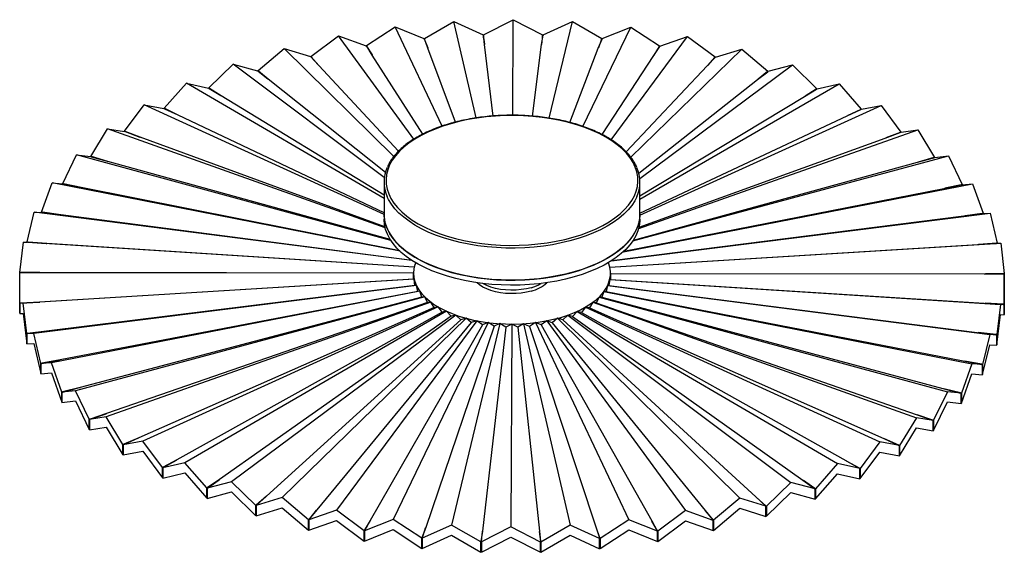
# Paper-space layout '_Trimétrica' of a CAD drawing. Header units: millimetres. Extents: x -250 to 250, y -136 to 134.
import ezdxf

# ---------------------------------------------------------------- set-up
doc = ezdxf.new("R2010")
doc.units = ezdxf.units.MM

psp = doc.layouts.new('_Trimétrica')

# ---------------------------------------------------------------- linework, layer by layer
at = {"color": 7, "linetype": 'Continuous', "lineweight": 25}
for p, q in [((-73.86, 120.74), (-59.29, 130.23)), ((-35.44, 79.91), (-59.29, 130.23)), ((-59.29, 130.23), (-44.72, 124.4)), ((-44.48, 124.42), (-29.58, 133)), ((-18.25, 84.02), (-29.58, 133)), ((-29.58, 133), (-14.69, 126.25)), ((-14.44, 126.26), (0.56, 133.9)), ((0.35, 85.38), (0.56, 133.9)), ((0.56, 133.9), (15.56, 126.22)), ((15.8, 126.22), (30.69, 132.93)), ((18.92, 83.93), (30.69, 132.93)), ((30.69, 132.93), (45.57, 124.32)), ((36.03, 79.71), (60.37, 130.09)), ((45.81, 124.3), (60.37, 130.09)), ((60.37, 130.09), (74.93, 120.56)), ((-102.17, 115.25), (-88.13, 125.64)), ((-49.83, 73.27), (-88.13, 125.64)), ((-88.13, 125.64), (-74.09, 120.7)), ((-14.63, 126.02), (-14.69, 126.25)), ((-14.63, 126.02), (-13.99, 121.4)), ((-14.44, 126.03), (-14.44, 126.26)), ((-13.97, 121.27), (-14.44, 126.03)), ((-14.44, 126.03), (-14.44, 126.03)), ((-14.44, 124.63), (-14.44, 126.03)), ((-14.44, 126.03), (-14.44, 124.67)), ((15.04, 121.23), (15.75, 125.99)), ((15.56, 125.99), (15.06, 121.38)), ((15.56, 125.99), (15.56, 126.22)), ((15.56, 126.22), (15.56, 124.69)), ((15.56, 124.68), (15.56, 125.99)), ((15.75, 125.99), (15.8, 126.22)), ((15.75, 125.99), (15.75, 125.99)), ((15.75, 125.99), (15.75, 125.95)), ((50.29, 72.98), (89.17, 125.43)), ((75.16, 120.53), (89.17, 125.43)), ((89.17, 125.43), (103.19, 115.02)), ((-73.93, 120.48), (-74.09, 120.7)), ((-73.93, 120.48), (-71.05, 116.09)), ((-73.75, 120.51), (-73.86, 120.74)), ((-73.86, 120.37), (-73.86, 120.74)), ((-70.97, 115.96), (-73.75, 120.51)), ((-73.75, 120.51), (-73.75, 120.51)), ((-73.75, 120.2), (-73.75, 120.51)), ((-73.75, 120.51), (-73.75, 120.21)), ((-44.61, 124.17), (-44.72, 124.4)), ((-44.61, 124.17), (-42.83, 119.63)), ((-44.42, 124.19), (-44.48, 124.42)), ((-44.48, 123.83), (-44.48, 124.42)), ((-42.78, 119.5), (-44.42, 124.2)), ((-44.42, 124.2), (-44.42, 124.19)), ((-44.42, 123.68), (-44.42, 124.2)), ((-44.42, 124.19), (-44.42, 123.7)), ((-13.99, 121.4), (-13.97, 121.27)), ((-9.61, 85), (-13.97, 121.27)), ((10.34, 84.96), (15.04, 121.23)), ((43.83, 119.4), (45.71, 124.07)), ((45.52, 124.09), (43.9, 119.56)), ((45.52, 124.09), (45.57, 124.32)), ((45.52, 123.59), (45.52, 124.09)), ((45.57, 124.32), (45.57, 123.73)), ((45.7, 124.07), (45.81, 124.3)), ((45.71, 124.07), (45.7, 124.07)), ((45.7, 124.07), (45.7, 124.06)), ((71.99, 115.79), (75, 120.31)), ((74.82, 120.34), (72.11, 115.97)), ((74.82, 120.34), (74.93, 120.56)), ((74.82, 120.03), (74.82, 120.34)), ((74.93, 120.56), (74.93, 120.2)), ((75, 120.31), (75.16, 120.53)), ((75, 120.31), (75, 120.31)), ((75, 120.31), (75, 120.3)), ((-128.98, 108.05), (-115.69, 119.29)), ((-60.08, 64.42), (-115.69, 119.29)), ((-115.69, 119.29), (-102.39, 115.2)), ((-102.18, 114.99), (-102.39, 115.2)), ((-102.01, 115.03), (-102.17, 115.25)), ((-102.17, 114.98), (-102.17, 115.25)), ((-102, 115.04), (-102.01, 115.03)), ((-102.01, 115.03), (-102.01, 114.81)), ((-98.12, 110.69), (-102, 115.04)), ((-102, 114.81), (-102, 115.04)), ((-71.05, 116.09), (-70.97, 115.96)), ((-45.27, 75.83), (-70.97, 115.96)), ((-42.83, 119.63), (-42.78, 119.5)), ((-28.72, 81.9), (-42.78, 119.5)), ((29.38, 81.73), (43.83, 119.4)), ((45.82, 75.57), (71.99, 115.79)), ((60.37, 64.06), (116.67, 119.02)), ((103.02, 114.8), (103.19, 115.02)), ((103.19, 115.02), (103.19, 114.74)), ((103.41, 114.96), (116.67, 119.02)), ((116.67, 119.02), (129.94, 107.75)), ((-153.92, 99.24), (-141.56, 111.27)), ((-64.84, 53.76), (-141.56, 111.27)), ((-141.56, 111.27), (-129.19, 107.99)), ((-102.18, 114.99), (-98.23, 110.81)), ((-98.23, 110.81), (-98.12, 110.69)), ((-57.65, 67.16), (-98.12, 110.69)), ((58, 66.78), (99.09, 110.46)), ((64.89, 53.33), (142.47, 110.95)), ((99.09, 110.46), (103.2, 114.76)), ((103.02, 114.8), (99.27, 110.64)), ((103.02, 114.57), (103.02, 114.8)), ((103.2, 114.76), (103.41, 114.96)), ((103.2, 114.76), (103.2, 114.76)), ((103.2, 114.76), (103.2, 114.75)), ((130.15, 107.69), (142.47, 110.95)), ((142.47, 110.95), (154.8, 98.88)), ((-128.94, 107.79), (-129.19, 107.99)), ((-128.78, 107.84), (-128.98, 108.05)), ((-128.98, 107.83), (-128.98, 108.05)), ((-128.94, 107.79), (-123.98, 103.89)), ((-128.77, 107.85), (-128.78, 107.84)), ((-128.78, 107.84), (-128.78, 107.67)), ((-123.84, 103.77), (-128.77, 107.85)), ((-128.77, 107.66), (-128.77, 107.85)), ((124.75, 103.49), (129.9, 107.5)), ((129.73, 107.55), (124.99, 103.67)), ((129.73, 107.55), (129.94, 107.75)), ((129.73, 107.37), (129.73, 107.55)), ((129.89, 107.5), (130.15, 107.69)), ((129.9, 107.5), (129.89, 107.5)), ((129.89, 107.5), (129.89, 107.49)), ((129.94, 107.75), (129.94, 107.53)), ((-176.61, 88.94), (-165.36, 101.71)), ((-65, 43.1), (-165.36, 101.71)), ((-165.36, 101.71), (-154.11, 99.16)), ((-123.98, 103.89), (-123.84, 103.77)), ((-64.29, 56.35), (-123.84, 103.77)), ((64.41, 55.92), (124.75, 103.49)), ((65, 42.76), (166.2, 101.33)), ((154.99, 98.8), (166.2, 101.33)), ((166.2, 101.33), (177.4, 88.53)), ((-153.82, 98.99), (-154.11, 99.16)), ((-153.67, 99.05), (-153.92, 99.24)), ((-153.92, 99.05), (-153.92, 99.24)), ((-153.82, 98.99), (-147.93, 95.42)), ((-153.66, 99.05), (-153.67, 99.05)), ((-153.67, 99.05), (-153.67, 98.89)), ((-147.75, 95.31), (-153.66, 99.05)), ((-153.66, 98.89), (-153.66, 99.05)), ((-147.93, 95.42), (-147.75, 95.31)), ((-65, 44.81), (-147.75, 95.31)), ((148.59, 94.97), (154.7, 98.63)), ((154.54, 98.69), (148.89, 95.15)), ((154.54, 98.69), (154.8, 98.88)), ((154.54, 98.54), (154.54, 98.69)), ((154.69, 98.63), (154.99, 98.8)), ((154.7, 98.63), (154.69, 98.63)), ((154.69, 98.63), (154.69, 98.63)), ((154.8, 98.88), (154.8, 98.69)), ((-196.73, 77.31), (-186.76, 90.74)), ((-65, 34.93), (-186.76, 90.74)), ((-186.76, 90.74), (-176.79, 88.85)), ((65, 44.44), (148.59, 94.97)), ((65, 34.67), (187.5, 90.31)), ((177.57, 88.44), (187.5, 90.31)), ((187.5, 90.31), (197.42, 76.86)), ((-176.45, 88.7), (-176.79, 88.85)), ((-176.32, 88.77), (-176.61, 88.94)), ((-176.61, 88.77), (-176.61, 88.94)), ((-176.45, 88.7), (-169.71, 85.52)), ((-176.31, 88.77), (-176.32, 88.77)), ((-176.32, 88.77), (-176.32, 88.63)), ((-169.51, 85.43), (-176.31, 88.77)), ((-176.31, 88.63), (-176.31, 88.77)), ((-169.71, 85.52), (-169.51, 85.43)), ((-65, 35.93), (-169.51, 85.43)), ((65, 35.64), (170.27, 85.04)), ((170.27, 85.04), (177.24, 88.29)), ((177.1, 88.36), (170.62, 85.2)), ((177.1, 88.36), (177.4, 88.53)), ((177.1, 88.23), (177.1, 88.36)), ((177.24, 88.29), (177.57, 88.44)), ((177.24, 88.29), (177.24, 88.29)), ((177.24, 88.29), (177.24, 88.29)), ((177.4, 88.53), (177.4, 88.37)), ((-213.98, 64.51), (-205.43, 78.52)), ((-64.43, 28.16), (-205.43, 78.52)), ((-205.43, 78.52), (-196.88, 77.21)), ((-196.51, 77.08), (-196.88, 77.21)), ((-196.39, 77.15), (-196.73, 77.31)), ((-196.73, 77.16), (-196.73, 77.31)), ((-196.51, 77.08), (-189.02, 74.35)), ((-188.8, 74.27), (-196.39, 77.16)), ((-196.39, 77.16), (-196.39, 77.15)), ((-196.39, 77.03), (-196.39, 77.16)), ((-196.39, 77.15), (-196.39, 77.03)), ((64.37, 27.92), (206.06, 78.05)), ((189.46, 73.83), (197.2, 76.63)), ((197.08, 76.7), (189.87, 73.98)), ((197.08, 76.7), (197.42, 76.86)), ((197.08, 76.58), (197.08, 76.7)), ((197.2, 76.63), (197.57, 76.76)), ((197.2, 76.63), (197.2, 76.63)), ((197.2, 76.63), (197.2, 76.62)), ((197.42, 76.86), (197.42, 76.7)), ((197.57, 76.76), (206.06, 78.05)), ((206.06, 78.05), (214.56, 64.02)), ((-189.02, 74.35), (-188.8, 74.27)), ((-64.58, 28.79), (-188.8, 74.27)), ((64.53, 28.54), (189.46, 73.83)), ((-228.1, 50.74), (-221.1, 65.23)), ((-61.6, 21.88), (-221.1, 65.23)), ((-221.1, 65.23), (-214.1, 64.41)), ((-213.71, 64.3), (-214.1, 64.41)), ((-213.61, 64.38), (-213.98, 64.51)), ((-213.98, 64.37), (-213.98, 64.51)), ((-213.71, 64.3), (-205.58, 62.05)), ((-213.6, 64.39), (-213.61, 64.38)), ((-213.61, 64.38), (-213.61, 64.27)), ((-205.33, 61.99), (-213.6, 64.39)), ((-213.6, 64.27), (-213.6, 64.39)), ((-205.58, 62.05), (-205.33, 61.99)), ((-61.84, 22.26), (-205.33, 61.99)), ((61.45, 21.66), (221.62, 64.73)), ((61.7, 22.04), (205.89, 61.51)), ((205.89, 61.51), (214.28, 63.81)), ((214.18, 63.89), (206.35, 61.64)), ((214.18, 63.89), (214.56, 64.02)), ((214.18, 63.78), (214.18, 63.89)), ((214.28, 63.81), (214.68, 63.91)), ((214.28, 63.81), (214.28, 63.81)), ((214.28, 63.81), (214.28, 63.81)), ((214.56, 64.02), (214.56, 63.88)), ((214.68, 63.91), (221.62, 64.73)), ((221.62, 64.73), (228.56, 50.22)), ((-238.91, 36.19), (-233.56, 51.07)), ((-56.82, 16.32), (-233.56, 51.07)), ((-233.56, 51.07), (-228.21, 50.63)), ((-227.78, 50.54), (-228.21, 50.63)), ((-227.71, 50.63), (-228.1, 50.74)), ((-228.1, 50.61), (-228.1, 50.74)), ((-227.78, 50.54), (-219.13, 48.82)), ((-227.7, 50.64), (-227.71, 50.63)), ((-227.71, 50.63), (-227.71, 50.53)), ((-218.87, 48.77), (-227.7, 50.64)), ((-227.7, 50.53), (-227.7, 50.64)), ((-65, 51.43), (-65, 32.57)), ((56.62, 16.13), (233.95, 50.53)), ((65, 32.57), (65, 51.43)), ((219.31, 48.27), (228.24, 50.02)), ((228.16, 50.11), (219.82, 48.37)), ((228.16, 50.11), (228.56, 50.22)), ((228.16, 50), (228.16, 50.11)), ((228.24, 50.02), (228.66, 50.1)), ((228.24, 50.02), (228.24, 50.02)), ((228.24, 50.02), (228.24, 50.02)), ((228.56, 50.22), (228.56, 50.08)), ((228.66, 50.1), (233.95, 50.53)), ((233.95, 50.53), (239.24, 35.64)), ((-219.13, 48.82), (-218.87, 48.77)), ((-57.03, 16.51), (-218.87, 48.77)), ((56.82, 16.32), (219.31, 48.27)), ((-246.22, 21.08), (-242.6, 36.24)), ((-50.74, 11.65), (-242.6, 36.24)), ((-242.6, 36.24), (-238.98, 36.07)), ((-238.54, 36.01), (-238.98, 36.07)), ((-238.49, 36.11), (-238.91, 36.19)), ((-238.91, 36.06), (-238.91, 36.19)), ((-238.54, 36.01), (-229.5, 34.85)), ((-238.48, 36.11), (-238.49, 36.11)), ((-238.49, 36.11), (-238.49, 36.01)), ((-229.22, 34.81), (-238.48, 36.11)), ((-238.48, 36.01), (-238.48, 36.11)), ((50.49, 11.49), (242.87, 35.68)), ((229.54, 34.28), (238.87, 35.47)), ((238.82, 35.56), (230.08, 34.35)), ((238.82, 35.56), (239.24, 35.64)), ((238.82, 35.46), (238.82, 35.56)), ((238.87, 35.47), (239.31, 35.52)), ((238.87, 35.47), (238.87, 35.47)), ((238.87, 35.47), (238.87, 35.47)), ((239.24, 35.64), (239.24, 35.51)), ((239.31, 35.52), (242.87, 35.68)), ((242.87, 35.68), (246.43, 20.51)), ((-229.5, 34.85), (-229.22, 34.81)), ((-50.86, 11.73), (-229.22, 34.81)), ((50.62, 11.57), (229.54, 34.28)), ((-249.95, 5.62), (-248.11, 20.95)), ((-49.62, 8.3), (-248.11, 20.95)), ((-248.11, 20.95), (-246.27, 20.95)), ((-245.82, 20.93), (-246.27, 20.95)), ((-245.79, 21.02), (-246.22, 21.08)), ((-246.22, 20.95), (-246.22, 21.08)), ((-245.82, 20.93), (-236.51, 20.33)), ((-236.23, 20.31), (-245.79, 21.03)), ((-245.79, 21.03), (-245.79, 21.02)), ((-245.79, 20.92), (-245.79, 21.03)), ((-245.79, 21.02), (-245.79, 20.92)), ((-236.51, 20.33), (-236.23, 20.31)), ((-49.62, 8.33), (-236.23, 20.31)), ((49.65, 8.19), (248.24, 20.38)), ((236.42, 19.77), (246.02, 20.36)), ((245.99, 20.46), (236.98, 19.8)), ((245.99, 20.46), (246.43, 20.51)), ((245.99, 20.36), (245.99, 20.46)), ((246.02, 20.36), (246.47, 20.39)), ((246.02, 20.36), (246.02, 20.36)), ((246.02, 20.36), (246.02, 20.36)), ((246.43, 20.51), (246.43, 20.39)), ((246.47, 20.39), (248.24, 20.38)), ((248.24, 20.38), (250.02, 5.05)), ((49.64, 8.21), (236.42, 19.77)), ((-250.03, -9.96), (-250, 5.43)), ((-250, 5.43), (-249.97, 5.49)), ((-50, 5.2), (-250, 5.43)), ((-249.52, 5.49), (-249.97, 5.49)), ((-249.5, 5.59), (-249.95, 5.62)), ((-249.95, 5.49), (-249.95, 5.62)), ((-249.52, 5.49), (-240.08, 5.48)), ((-239.79, 5.48), (-249.5, 5.6)), ((-249.5, 5.6), (-249.5, 5.59)), ((-249.5, 5.49), (-249.5, 5.6)), ((-249.5, 5.59), (-249.5, 5.49)), ((-240.08, 5.48), (-239.79, 5.48)), ((-50, 5.21), (-239.79, 5.48)), ((-50.01, 2.1), (-50, 5.14)), ((-50, 5.14), (-50, 2.1)), ((50, 5.09), (49.99, 1.98)), ((50, 5.16), (50.01, 5.1)), ((50, 5.09), (50, 5.14)), ((50.01, 5.1), (50, 5.09)), ((50, 5.09), (250, 4.86)), ((50.01, 5.1), (239.85, 4.93)), ((249.57, 5.02), (240.43, 4.93)), ((249.57, 5.02), (250.02, 5.05)), ((249.57, 4.92), (249.57, 5.02)), ((250.02, 5.05), (250.02, 4.92)), ((-49.65, 2.1), (-248.24, -10.09)), ((-50.01, 2.1), (-239.85, -9.46)), ((-49.65, 2.1), (-50.01, 2.1)), ((-49.29, -1), (-49.65, 2.1)), ((49.62, 1.98), (49.25, -1.11)), ((49.62, 1.98), (248.11, -10.66)), ((49.99, 1.98), (49.62, 1.98)), ((49.99, 1.98), (239.79, -10.01)), ((239.85, 4.93), (249.58, 4.92)), ((249.58, 4.92), (249.58, 4.92)), ((249.58, 4.92), (250.03, 4.92)), ((250, 4.86), (249.97, -10.53)), ((250.03, 4.92), (250, 4.86)), ((250.03, -0.28), (250.03, 4.92)), ((-48.57, -0.96), (-242.87, -25.39)), ((-49.29, -1), (-236.42, -24.3)), ((-46.79, -3.94), (-233.95, -40.25)), ((-47.86, -4.02), (-229.54, -38.82)), ((-48.57, -0.96), (-49.29, -1)), ((-47.86, -4.02), (-48.57, -0.96)), ((-46.79, -3.94), (-47.86, -4.02)), ((-45.72, -6.94), (-46.79, -3.94)), ((46.71, -4.04), (45.63, -7.04)), ((46.71, -4.04), (233.56, -40.78)), ((47.79, -4.13), (46.71, -4.04)), ((48.52, -1.08), (47.79, -4.13)), ((47.79, -4.13), (229.22, -39.34)), ((48.52, -1.08), (242.6, -25.95)), ((49.25, -1.11), (48.52, -1.08)), ((49.25, -1.11), (236.23, -24.84)), ((249.97, -15.73), (250, -0.29)), ((250, -0.29), (250.03, -0.28)), ((-249.58, -9.96), (-250.03, -9.96)), ((-250.03, -15.15), (-250.03, -9.96)), ((-239.85, -9.46), (-249.58, -9.95)), ((-249.58, -9.95), (-249.58, -9.96)), ((-249.58, -10.06), (-249.58, -9.95)), ((-249.58, -9.96), (-249.58, -10.06)), ((-249.57, -10.06), (-240.14, -9.48)), ((-240.14, -9.48), (-239.85, -9.46)), ((-44.32, -6.77), (-221.62, -54.44)), ((-45.72, -6.94), (-219.31, -52.8)), ((-41.21, -9.44), (-206.06, -67.76)), ((-42.92, -9.7), (-205.89, -66.05)), ((-44.32, -6.77), (-45.72, -6.94)), ((-42.92, -9.7), (-44.32, -6.77)), ((-41.21, -9.44), (-42.92, -9.7)), ((-39.5, -12.27), (-41.21, -9.44)), ((41.09, -9.53), (39.36, -12.36)), ((41.09, -9.53), (205.43, -68.24)), ((42.81, -9.8), (41.09, -9.53)), ((44.22, -6.88), (42.81, -9.8)), ((42.81, -9.8), (205.33, -66.52)), ((44.22, -6.88), (221.1, -54.95)), ((45.63, -7.04), (44.22, -6.88)), ((45.63, -7.04), (218.87, -53.3)), ((-249.57, -10.06), (-250.02, -10.08)), ((-248.24, -10.09), (-250.02, -10.08)), ((-250.02, -10.08), (-250.02, -15.28)), ((-246.47, -25.43), (-248.24, -10.09)), ((-39.5, -12.27), (-189.46, -78.36)), ((-37.5, -11.89), (-187.5, -80.03)), ((-35.5, -14.6), (-170.27, -89.57)), ((-33.24, -14.09), (-166.2, -91.04)), ((-37.5, -11.89), (-39.5, -12.27)), ((-35.5, -14.6), (-37.5, -11.89)), ((-33.24, -14.09), (-35.5, -14.6)), ((-30.98, -16.67), (-33.24, -14.09)), ((33.07, -14.17), (30.8, -16.75)), ((33.07, -14.17), (165.36, -91.42)), ((35.34, -14.69), (33.07, -14.17)), ((37.35, -11.98), (35.34, -14.69)), ((35.34, -14.69), (169.51, -89.96)), ((37.35, -11.98), (186.76, -80.45)), ((39.36, -12.36), (37.35, -11.98)), ((39.36, -12.36), (188.8, -78.8)), ((239.79, -10.01), (249.5, -10.63)), ((249.52, -10.53), (240.36, -10.05)), ((248.11, -10.66), (246.27, -25.99)), ((249.95, -10.66), (248.11, -10.66)), ((249.5, -10.63), (249.5, -10.63)), ((249.5, -10.63), (249.95, -10.66)), ((249.52, -10.53), (249.97, -10.53)), ((249.52, -10.63), (249.52, -10.53)), ((249.95, -15.85), (249.95, -10.66)), ((249.97, -10.53), (249.97, -15.73)), ((-250.02, -15.15), (-250.03, -15.15)), ((-250.02, -15.28), (-248.24, -15.24)), ((-248.24, -15.24), (-246.47, -30.62)), ((-30.98, -16.67), (-148.59, -99.51)), ((-28.49, -16.02), (-142.47, -100.66)), ((-124.75, -108.02), (-26.01, -18.45)), ((-23.33, -17.63), (-116.67, -108.73)), ((-20.66, -19.9), (-99.09, -114.99)), ((-17.83, -18.92), (-89.17, -115.15)), ((-12.07, -19.85), (-60.37, -119.81)), ((-28.49, -16.02), (-30.98, -16.67)), ((-26.01, -18.45), (-28.49, -16.02)), ((-23.33, -17.63), (-26.01, -18.45)), ((-20.66, -19.9), (-23.33, -17.63)), ((-17.83, -18.92), (-20.66, -19.9)), ((-15.01, -21.02), (-17.83, -18.92)), ((-12.07, -19.85), (-15.01, -21.02)), ((-9.14, -21.77), (-12.07, -19.85)), ((11.86, -19.87), (8.92, -21.79)), ((11.86, -19.87), (59.29, -119.94)), ((14.8, -21.05), (11.86, -19.87)), ((17.63, -18.96), (14.8, -21.05)), ((17.63, -18.96), (88.13, -115.35)), ((20.46, -19.95), (17.63, -18.96)), ((23.14, -17.69), (20.46, -19.95)), ((20.46, -19.95), (98.12, -115.22)), ((23.14, -17.69), (115.69, -109)), ((25.82, -18.51), (23.14, -17.69)), ((28.31, -16.08), (25.82, -18.51)), ((25.82, -18.51), (123.84, -108.31)), ((28.31, -16.08), (141.56, -100.99)), ((30.8, -16.75), (28.31, -16.08)), ((30.8, -16.75), (147.75, -99.85)), ((246.27, -31.19), (248.11, -15.81)), ((248.11, -15.81), (249.95, -15.85)), ((249.95, -15.73), (249.97, -15.73)), ((-236.42, -24.3), (-246.02, -25.39)), ((-245.99, -25.49), (-236.7, -24.34)), ((-236.7, -24.34), (-236.42, -24.3)), ((-15.01, -21.02), (-71.99, -120.32)), ((-9.14, -21.77), (-43.83, -123.93)), ((-6.14, -20.41), (-30.69, -122.64)), ((-3.14, -22.15), (-15.04, -125.77)), ((-6.14, -20.41), (-9.14, -21.77)), ((-3.14, -22.15), (-6.14, -20.41)), ((-0.11, -20.61), (-3.14, -22.15)), ((-0.11, -20.61), (-0.56, -123.62)), ((2.91, -22.16), (-0.11, -20.61)), ((5.92, -20.43), (2.91, -22.16)), ((2.91, -22.16), (13.97, -125.8)), ((5.92, -20.43), (29.58, -122.71)), ((8.92, -21.79), (5.92, -20.43)), ((8.92, -21.79), (42.78, -124.03)), ((14.8, -21.05), (70.97, -120.49)), ((236.23, -24.84), (245.79, -26.06)), ((245.82, -25.96), (236.78, -24.91)), ((-246.02, -25.4), (-246.47, -25.43)), ((-246.47, -30.62), (-246.47, -25.43)), ((-242.87, -25.39), (-246.43, -25.55)), ((-245.99, -25.49), (-246.43, -25.55)), ((-246.43, -25.55), (-246.43, -30.74)), ((-246.02, -25.39), (-246.02, -25.4)), ((-246.02, -25.4), (-246.02, -25.5)), ((-239.31, -40.56), (-242.87, -25.39)), ((242.6, -25.95), (238.98, -41.11)), ((246.22, -26.11), (242.6, -25.95)), ((245.79, -26.06), (245.79, -26.06)), ((245.79, -26.06), (246.22, -26.11)), ((245.82, -25.96), (246.27, -25.99)), ((245.82, -26.06), (245.82, -25.96)), ((246.22, -31.31), (246.22, -26.11)), ((246.27, -25.99), (246.27, -31.19)), ((-246.43, -30.62), (-246.47, -30.62)), ((-246.43, -30.74), (-242.87, -30.54)), ((-242.87, -30.54), (-239.31, -45.76)), ((238.98, -46.3), (242.6, -31.09)), ((242.6, -31.09), (246.22, -31.31)), ((246.22, -31.18), (246.27, -31.19)), ((-229.54, -38.82), (-238.87, -40.5)), ((-238.82, -40.6), (-229.82, -38.87)), ((-229.82, -38.87), (-229.54, -38.82)), ((229.22, -39.34), (238.48, -41.15)), ((238.54, -41.05), (229.75, -39.45)), ((-238.87, -40.5), (-239.31, -40.56)), ((-239.31, -45.76), (-239.31, -40.56)), ((-233.95, -40.25), (-239.24, -40.68)), ((-238.82, -40.6), (-239.24, -40.68)), ((-239.24, -40.68), (-239.24, -45.88)), ((-238.87, -40.5), (-238.87, -40.5)), ((-238.87, -40.5), (-238.87, -40.61)), ((-228.66, -55.14), (-233.95, -40.25)), ((233.56, -40.78), (228.21, -55.66)), ((238.91, -41.23), (233.56, -40.78)), ((238.48, -41.15), (238.49, -41.15)), ((238.49, -41.15), (238.91, -41.23)), ((238.54, -41.05), (238.98, -41.11)), ((238.54, -41.16), (238.54, -41.05)), ((238.91, -46.42), (238.91, -41.23)), ((238.98, -41.11), (238.98, -46.3)), ((-239.24, -45.75), (-239.31, -45.76)), ((-239.24, -45.88), (-233.95, -45.39)), ((-233.95, -45.39), (-228.66, -60.33)), ((228.21, -60.86), (233.56, -45.93)), ((233.56, -45.93), (238.91, -46.42)), ((238.91, -46.29), (238.98, -46.3)), ((-221.62, -54.44), (-228.56, -55.25)), ((-219.31, -52.8), (-228.24, -55.05)), ((-228.16, -55.15), (-219.58, -52.87)), ((-214.68, -68.95), (-221.62, -54.44)), ((-219.58, -52.87), (-219.31, -52.8)), ((221.1, -54.95), (214.1, -69.44)), ((218.87, -53.3), (227.7, -55.67)), ((227.78, -55.58), (219.37, -53.44)), ((228.1, -55.78), (221.1, -54.95)), ((-228.24, -55.06), (-228.66, -55.14)), ((-228.66, -60.33), (-228.66, -55.14)), ((-228.16, -55.15), (-228.56, -55.25)), ((-228.56, -55.25), (-228.56, -60.45)), ((-228.56, -60.45), (-221.62, -59.58)), ((-228.24, -55.05), (-228.24, -55.06)), ((-228.24, -55.06), (-228.24, -55.17)), ((-221.62, -59.58), (-214.68, -74.15)), ((227.7, -55.67), (227.71, -55.67)), ((227.71, -55.67), (228.1, -55.78)), ((227.78, -55.58), (228.21, -55.66)), ((227.78, -55.69), (227.78, -55.58)), ((228.1, -60.97), (228.1, -55.78)), ((228.21, -55.66), (228.21, -60.86)), ((-228.56, -60.32), (-228.66, -60.33)), ((214.1, -74.64), (221.1, -60.09)), ((221.1, -60.09), (228.1, -60.97)), ((228.1, -60.84), (228.21, -60.86)), ((-214.28, -68.84), (-214.68, -68.95)), ((-214.68, -74.15), (-214.68, -68.95)), ((-206.06, -67.76), (-214.56, -69.06)), ((-214.18, -68.93), (-214.56, -69.06)), ((-214.56, -69.06), (-214.56, -74.25)), ((-205.89, -66.05), (-214.28, -68.84)), ((-214.28, -68.84), (-214.28, -68.84)), ((-214.28, -68.84), (-214.28, -68.96)), ((-214.18, -68.93), (-206.13, -66.13)), ((-206.13, -66.13), (-205.89, -66.05)), ((-197.57, -81.79), (-206.06, -67.76)), ((205.43, -68.24), (196.88, -82.25)), ((205.33, -66.52), (213.6, -69.42)), ((213.98, -69.55), (205.43, -68.24)), ((213.71, -69.33), (205.78, -66.68)), ((213.6, -69.42), (213.61, -69.42)), ((213.61, -69.42), (213.98, -69.55)), ((213.71, -69.33), (214.1, -69.44)), ((213.71, -69.45), (213.71, -69.33)), ((213.98, -74.75), (213.98, -69.55)), ((214.1, -69.44), (214.1, -74.64)), ((-214.56, -74.11), (-214.68, -74.15)), ((-214.56, -74.25), (-206.06, -72.91)), ((-206.06, -72.91), (-197.57, -86.99)), ((196.88, -87.44), (205.43, -73.38)), ((205.43, -73.38), (213.98, -74.75)), ((213.98, -74.6), (214.1, -74.64)), ((-189.46, -78.36), (-197.2, -81.66)), ((-197.08, -81.74), (-189.69, -78.46)), ((-189.69, -78.46), (-189.46, -78.36)), ((188.8, -78.8), (196.39, -82.19)), ((196.51, -82.11), (189.19, -78.97)), ((-197.2, -81.66), (-197.57, -81.79)), ((-197.57, -86.99), (-197.57, -81.79)), ((-187.5, -80.03), (-197.42, -81.89)), ((-197.08, -81.74), (-197.42, -81.89)), ((-197.42, -81.89), (-197.42, -87.09)), ((-197.2, -81.66), (-197.2, -81.66)), ((-197.2, -81.66), (-197.2, -81.79)), ((-177.57, -93.48), (-187.5, -80.03)), ((186.76, -80.45), (176.79, -93.89)), ((196.73, -82.35), (186.76, -80.45)), ((196.39, -82.19), (196.39, -82.19)), ((196.39, -82.19), (196.73, -82.35)), ((196.51, -82.11), (196.88, -82.25)), ((196.51, -82.24), (196.51, -82.11)), ((196.73, -87.54), (196.73, -82.35)), ((196.88, -82.25), (196.88, -87.44)), ((-197.42, -86.94), (-197.57, -86.99)), ((-197.42, -87.09), (-187.5, -85.17)), ((-187.5, -85.17), (-177.57, -98.68)), ((-170.27, -89.57), (-177.24, -93.32)), ((-177.1, -93.4), (-170.47, -89.68)), ((-170.47, -89.68), (-170.27, -89.57)), ((169.51, -89.96), (176.31, -93.8)), ((176.79, -99.08), (186.76, -85.6)), ((186.76, -85.6), (196.73, -87.54)), ((196.73, -87.39), (196.88, -87.44)), ((-177.24, -93.33), (-177.57, -93.48)), ((-177.57, -98.68), (-177.57, -93.48)), ((-166.2, -91.04), (-177.4, -93.57)), ((-177.1, -93.4), (-177.4, -93.57)), ((-177.4, -93.57), (-177.4, -98.77)), ((-177.24, -93.32), (-177.24, -93.33)), ((-177.24, -93.33), (-177.24, -93.47)), ((-154.99, -103.84), (-166.2, -91.04)), ((165.36, -91.42), (154.11, -104.2)), ((176.61, -93.98), (165.36, -91.42)), ((176.45, -93.73), (169.85, -90.15)), ((176.31, -93.8), (176.32, -93.8)), ((176.32, -93.8), (176.61, -93.98)), ((176.45, -93.73), (176.79, -93.89)), ((176.45, -93.88), (176.45, -93.73)), ((176.61, -99.17), (176.61, -93.98)), ((176.79, -93.89), (176.79, -99.08)), ((-177.4, -98.6), (-177.57, -98.68)), ((-177.4, -98.77), (-166.2, -96.19)), ((-166.2, -96.19), (-154.99, -109.04)), ((-148.59, -99.51), (-154.7, -103.66)), ((-154.54, -103.73), (-148.77, -99.63)), ((-148.77, -99.63), (-148.59, -99.51)), ((147.75, -99.85), (153.66, -104.08)), ((154.11, -109.39), (165.36, -96.57)), ((165.36, -96.57), (176.61, -99.17)), ((176.61, -99), (176.79, -99.08)), ((-154.69, -103.67), (-154.99, -103.84)), ((-154.99, -109.04), (-154.99, -103.84)), ((-142.47, -100.66), (-154.8, -103.92)), ((-154.54, -103.73), (-154.8, -103.92)), ((-154.8, -103.92), (-154.8, -109.12)), ((-154.7, -103.66), (-154.69, -103.67)), ((-154.69, -103.67), (-154.69, -103.84)), ((-130.15, -112.73), (-142.47, -100.66)), ((141.56, -100.99), (129.19, -113.02)), ((153.92, -104.27), (141.56, -100.99)), ((153.82, -104.02), (148.03, -100.04)), ((153.66, -104.08), (153.67, -104.08)), ((153.67, -104.08), (153.92, -104.27)), ((153.82, -104.02), (154.11, -104.2)), ((153.82, -104.19), (153.82, -104.02)), ((153.92, -109.47), (153.92, -104.27)), ((154.11, -104.2), (154.11, -109.39)), ((-154.8, -108.93), (-154.99, -109.04)), ((-154.8, -109.12), (-142.47, -105.8)), ((-142.47, -105.8), (-130.15, -117.92)), ((-116.67, -108.73), (-129.94, -112.79)), ((-124.75, -108.02), (-129.9, -112.53)), ((-129.73, -112.59), (-124.91, -108.16)), ((-124.75, -108.02), (-124.91, -108.16)), ((-103.41, -120), (-116.67, -108.73)), ((115.69, -109), (102.39, -120.24)), ((128.98, -113.09), (115.69, -109)), ((123.84, -108.31), (128.77, -112.88)), ((128.94, -112.83), (124.06, -108.51)), ((129.19, -118.22), (141.56, -106.13)), ((141.56, -106.13), (153.92, -109.47)), ((153.92, -109.28), (154.11, -109.39)), ((-129.89, -112.53), (-130.15, -112.73)), ((-130.15, -117.92), (-130.15, -112.73)), ((-129.73, -112.59), (-129.94, -112.79)), ((-129.94, -112.79), (-129.94, -117.99)), ((-129.94, -117.99), (-116.67, -113.88)), ((-129.9, -112.53), (-129.89, -112.53)), ((-129.89, -112.53), (-129.89, -112.74)), ((-116.67, -113.88), (-103.41, -125.2)), ((-99.09, -114.99), (-103.2, -119.79)), ((-99.22, -115.14), (-99.09, -114.99)), ((102.39, -125.43), (115.69, -114.14)), ((115.69, -114.14), (128.98, -118.28)), ((128.77, -112.88), (128.78, -112.88)), ((128.78, -112.88), (128.98, -113.09)), ((128.94, -112.83), (129.19, -113.02)), ((128.94, -113.04), (128.94, -112.83)), ((128.98, -118.28), (128.98, -113.09)), ((129.19, -113.02), (129.19, -118.22)), ((-129.94, -117.77), (-130.15, -117.92)), ((-103.2, -119.8), (-103.41, -120)), ((-103.41, -125.2), (-103.41, -120)), ((-103.2, -119.79), (-103.2, -119.8)), ((-103.2, -119.8), (-103.2, -124.99)), ((-89.17, -115.15), (-103.19, -120.05)), ((-103.02, -119.84), (-103.19, -120.05)), ((-103.02, -119.84), (-99.22, -115.14)), ((-75.16, -125.56), (-89.17, -115.15)), ((-60.37, -119.81), (-74.93, -125.6)), ((-45.81, -129.33), (-60.37, -119.81)), ((59.29, -119.94), (44.72, -129.44)), ((73.86, -125.77), (59.29, -119.94)), ((88.13, -115.35), (74.09, -125.74)), ((102.17, -120.29), (88.13, -115.35)), ((98.12, -115.22), (102, -120.07)), ((102.18, -120.03), (98.28, -115.42)), ((128.98, -118.06), (129.19, -118.22)), ((-103.2, -124.99), (-103.41, -125.2)), ((-103.2, -124.98), (-103.19, -124.97)), ((-103.19, -120.05), (-103.19, -125.25)), ((-103.19, -125.25), (-89.17, -120.29)), ((-89.17, -120.29), (-75.16, -130.76)), ((-71.99, -120.32), (-75, -125.34)), ((-74.93, -130.8), (-60.37, -124.95)), ((-74.82, -125.38), (-72.08, -120.48)), ((-72.08, -120.48), (-71.99, -120.32)), ((-60.37, -124.95), (-45.81, -134.53)), ((-43.83, -123.93), (-45.71, -129.1)), ((-30.69, -122.64), (-45.57, -129.36)), ((-45.52, -129.13), (-43.89, -124.09)), ((-43.89, -124.09), (-43.83, -123.93)), ((-15.8, -131.25), (-30.69, -122.64)), ((-0.56, -123.62), (-15.56, -131.26)), ((14.44, -131.3), (-0.56, -123.62)), ((29.58, -122.71), (14.69, -131.29)), ((44.48, -129.46), (29.58, -122.71)), ((42.78, -124.03), (44.42, -129.23)), ((44.61, -129.21), (42.84, -124.21)), ((70.97, -120.49), (73.75, -125.55)), ((73.93, -125.52), (71.07, -120.68)), ((74.09, -130.93), (88.13, -120.49)), ((88.13, -120.49), (102.17, -125.48)), ((102, -120.07), (102.01, -120.07)), ((102.01, -120.07), (102.17, -120.29)), ((102.17, -125.48), (102.17, -120.29)), ((102.18, -120.03), (102.39, -120.24)), ((102.18, -125.23), (102.18, -120.03)), ((102.39, -120.24), (102.39, -125.43)), ((-75, -125.35), (-75.16, -125.56)), ((-75.16, -130.76), (-75.16, -125.56)), ((-75, -125.34), (-75, -125.35)), ((-75, -125.35), (-75, -130.54)), ((-74.82, -125.38), (-74.93, -125.6)), ((-74.93, -125.6), (-74.93, -130.8)), ((-45.7, -129.11), (-45.81, -129.33)), ((-45.81, -134.53), (-45.81, -129.33)), ((-45.71, -129.1), (-45.7, -129.11)), ((-45.7, -129.11), (-45.7, -134.3)), ((-45.57, -134.55), (-30.69, -127.79)), ((-45.52, -129.13), (-45.57, -129.36)), ((-45.57, -129.36), (-45.57, -134.55)), ((-30.69, -127.79), (-15.8, -136.45)), ((-15.04, -125.77), (-15.75, -131.02)), ((-15.56, -131.03), (-15.06, -125.93)), ((-15.56, -136.46), (-0.56, -128.76)), ((-15.06, -125.93), (-15.04, -125.77)), ((-0.56, -128.76), (14.44, -136.49)), ((13.97, -125.8), (14.44, -131.06)), ((14.63, -131.06), (13.99, -125.97)), ((14.69, -136.48), (29.58, -127.85)), ((29.58, -127.85), (44.48, -134.66)), ((44.42, -129.23), (44.42, -129.23)), ((44.42, -129.23), (44.48, -129.46)), ((44.48, -134.66), (44.48, -129.46)), ((44.61, -129.21), (44.72, -129.44)), ((44.61, -134.41), (44.61, -129.21)), ((44.72, -134.63), (59.29, -125.09)), ((44.72, -129.44), (44.72, -134.63)), ((59.29, -125.09), (73.86, -130.97)), ((73.75, -125.55), (73.75, -125.55)), ((73.75, -125.55), (73.86, -125.77)), ((73.86, -130.97), (73.86, -125.77)), ((73.93, -125.52), (74.09, -125.74)), ((73.93, -130.71), (73.93, -125.52)), ((74.09, -125.74), (74.09, -130.93)), ((102.17, -125.21), (102.18, -125.23)), ((102.18, -125.23), (102.39, -125.43)), ((-75, -130.54), (-75.16, -130.76)), ((-75, -130.53), (-74.93, -130.41)), ((-45.7, -134.3), (-45.81, -134.53)), ((-45.7, -134.28), (-45.57, -133.92)), ((-15.75, -131.02), (-15.8, -131.25)), ((-15.8, -136.45), (-15.8, -131.25)), ((-15.75, -131.02), (-15.75, -131.02)), ((-15.75, -131.02), (-15.75, -136.22)), ((-15.75, -136.17), (-15.56, -134.78)), ((-15.56, -131.03), (-15.56, -131.26)), ((-15.56, -131.26), (-15.56, -136.46)), ((14.44, -131.06), (14.44, -131.06)), ((14.44, -131.06), (14.44, -131.3)), ((14.44, -131.06), (14.44, -136.26)), ((14.44, -136.49), (14.44, -131.3)), ((14.44, -134.76), (14.63, -136.25)), ((14.63, -131.06), (14.69, -131.29)), ((14.63, -136.25), (14.63, -131.06)), ((14.69, -131.29), (14.69, -136.48)), ((44.48, -134.03), (44.61, -134.41)), ((44.61, -134.41), (44.72, -134.63)), ((73.86, -130.59), (73.93, -130.71)), ((73.93, -130.71), (74.09, -130.93)), ((-15.75, -136.22), (-15.8, -136.45)), ((14.44, -136.26), (14.44, -136.49)), ((14.63, -136.25), (14.69, -136.48))]:
    psp.add_line(p, q, dxfattribs=at)
at = {"color": 7, "linetype": 'Continuous', "lineweight": 25, "flags": 128}
for points in [[(-31.05, 81.11), (-35.15, 79.83), (-39.04, 78.41), (-42.72, 76.83), (-46.17, 75.12), (-49.35, 73.28), (-52.26, 71.32), (-54.87, 69.25), (-57.18, 67.09), (-59.17, 64.85), (-60.83, 62.54), (-62.14, 60.17), (-63.11, 57.76), (-63.73, 55.31), (-63.99, 52.85), (-63.89, 50.39), (-63.44, 47.93), (-62.63, 45.5), (-61.47, 43.11), (-59.97, 40.77), (-58.13, 38.49), (-55.96, 36.3), (-53.49, 34.19), (-50.71, 32.18), (-47.65, 30.28), (-44.33, 28.51), (-40.75, 26.87), (-36.95, 25.37), (-32.94, 24.03), (-28.75, 22.84), (-24.39, 21.81), (-19.91, 20.96), (-15.3, 20.28), (-10.62, 19.78), (-5.87, 19.46), (-1.09, 19.33), (3.69, 19.38), (8.46, 19.61), (13.17, 20.03), (17.82, 20.63), (22.36, 21.4), (26.78, 22.35), (31.05, 23.46), (35.15, 24.74), (39.04, 26.17), (42.72, 27.75), (46.17, 29.46), (49.35, 31.3), (52.26, 33.26), (54.87, 35.32), (57.18, 37.48), (59.17, 39.72), (60.83, 42.04), (62.14, 44.41), (63.11, 46.82), (63.73, 49.26), (63.99, 51.72), (63.89, 54.19), (63.44, 56.64), (62.63, 59.07), (61.47, 61.46), (59.97, 63.8), (58.13, 66.08), (55.96, 68.28), (53.49, 70.39), (50.71, 72.4), (47.65, 74.29), (44.33, 76.06), (40.75, 77.7), (36.95, 79.2), (32.94, 80.55), (28.75, 81.74), (24.39, 82.76), (19.91, 83.61), (15.3, 84.29), (10.62, 84.79), (5.87, 85.11), (1.09, 85.24), (-3.69, 85.19), (-8.46, 84.96), (-13.17, 84.54), (-17.82, 83.95), (-22.36, 83.17), (-26.78, 82.23), (-31.05, 81.11)], [(-65, 35.14), (-64.94, 33.65), (-64.54, 31.19), (-63.8, 28.74), (-62.71, 26.33), (-61.27, 23.97), (-59.51, 21.67), (-57.41, 19.45), (-55, 17.31), (-52.3, 15.26), (-49.3, 13.33), (-46.04, 11.51), (-42.52, 9.82), (-38.78, 8.28), (-34.82, 6.87), (-30.67, 5.63), (-26.35, 4.54), (-21.89, 3.62), (-17.31, 2.88), (-12.64, 2.31), (-7.9, 1.91), (-3.11, 1.7), (1.69, 1.68), (6.49, 1.83), (11.25, 2.17), (15.94, 2.69), (20.55, 3.38), (25.05, 4.25), (29.41, 5.29), (33.61, 6.49), (37.63, 7.85), (41.44, 9.35), (45.03, 11), (48.37, 12.78), (51.44, 14.68), (54.23, 16.69), (56.73, 18.8), (58.92, 21.01), (60.79, 23.29), (62.32, 25.63), (63.51, 28.03), (64.36, 30.46), (64.86, 32.92), (65, 35.14)], [(31.53, 5.87), (27.25, 4.75), (22.82, 3.8), (18.26, 3.01), (13.6, 2.41), (8.87, 1.98), (4.09, 1.73), (-0.71, 1.67), (-5.51, 1.79), (-10.27, 2.09), (-14.99, 2.57), (-19.62, 3.23), (-24.14, 4.06), (-28.53, 5.06), (-32.77, 6.23), (-36.82, 7.56), (-40.68, 9.03), (-44.31, 10.65), (-47.7, 12.4), (-50.83, 14.28), (-53.69, 16.27), (-56.25, 18.36), (-58.5, 20.55), (-60.43, 22.81), (-62.03, 25.15), (-63.3, 27.53), (-64.22, 29.96), (-64.78, 32.42), (-65, 34.89), (-65, 35.14)], [(65, 35.14), (64.97, 34.16), (64.65, 31.69), (63.98, 29.24), (62.96, 26.82), (61.6, 24.45), (59.89, 22.14), (57.87, 19.9), (55.52, 17.74), (52.87, 15.67), (49.94, 13.71), (46.73, 11.87), (43.26, 10.16), (39.56, 8.58), (35.65, 7.15), (31.53, 5.87)], [(31.53, 3.3), (27.25, 2.18), (22.82, 1.23), (18.26, 0.44), (13.6, -0.16), (8.87, -0.59), (4.09, -0.84), (-0.71, -0.9), (-5.51, -0.78), (-10.27, -0.48), (-14.99, 0), (-19.62, 0.66), (-24.14, 1.49), (-28.53, 2.49), (-32.77, 3.66), (-36.82, 4.99), (-40.68, 6.46), (-44.31, 8.08), (-47.7, 9.83), (-50.83, 11.71), (-53.69, 13.7), (-56.25, 15.79), (-58.5, 17.98), (-60.43, 20.24), (-62.03, 22.57), (-63.3, 24.96), (-64.22, 27.39), (-64.78, 29.85), (-65, 32.32), (-65, 32.57)], [(65, 32.57), (64.97, 31.59), (64.65, 29.12), (63.98, 26.67), (62.96, 24.25), (61.6, 21.88), (59.89, 19.57), (57.87, 17.32), (55.52, 15.16), (52.87, 13.1), (49.94, 11.14), (46.73, 9.3), (43.26, 7.59), (39.56, 6.01), (35.65, 4.58), (31.53, 3.3)], [(-48.9, 10.52), (-49.27, 9.54), (-49.81, 7.4), (-50, 5.24), (-49.84, 3.09), (-49.33, 0.95), (-48.48, -1.17), (-47.28, -3.23), (-45.76, -5.24), (-43.91, -7.18), (-41.75, -9.03), (-39.3, -10.78), (-36.58, -12.41), (-33.6, -13.93), (-30.38, -15.31), (-26.95, -16.55), (-23.33, -17.63)], [(-23.33, -17.63), (-19.55, -18.56), (-15.63, -19.32), (-11.6, -19.91), (-7.49, -20.32), (-3.33, -20.55), (0.86, -20.61), (5.04, -20.48), (9.18, -20.17), (13.26, -19.69), (17.25, -19.03), (21.12, -18.2), (24.83, -17.21), (28.38, -16.06), (31.72, -14.76), (34.85, -13.33), (37.72, -11.76), (40.34, -10.07), (42.67, -8.28), (44.7, -6.4), (46.42, -4.43), (47.81, -2.39), (48.87, -0.31), (49.58, 1.82), (49.95, 3.97), (49.96, 6.12), (49.63, 8.27), (48.95, 10.4), (48.9, 10.52)], [(9.7, -3.86), (7.29, -4.45), (4.74, -4.86), (2.11, -5.1), (-0.56, -5.15), (-3.22, -5.02), (-5.83, -4.71), (-8.32, -4.22), (-10.67, -3.57), (-12.83, -2.76), (-14.76, -1.81), (-16.43, -0.73), (-17.72, 0.36)], [(9.7, -2.15), (7.29, -2.74), (4.74, -3.15), (2.11, -3.39), (-0.56, -3.44), (-3.22, -3.31), (-5.83, -3), (-8.32, -2.51), (-10.67, -1.85), (-12.83, -1.04), (-14.76, -0.09), (-14.9, -0.01)]]:
    psp.add_lwpolyline(points, dxfattribs=at)
at = {"color": 8, "linetype": 'Continuous', "lineweight": 25, "flags": 128}
psp.add_lwpolyline([(63.37, 43.97), (62.32, 41.92), (60.79, 39.57), (58.92, 37.29), (56.73, 35.09), (54.23, 32.98), (51.44, 30.97), (48.37, 29.06), (45.03, 27.29), (41.44, 25.64), (37.63, 24.13), (33.61, 22.78), (29.41, 21.58), (25.05, 20.54), (20.55, 19.67), (15.94, 18.98), (11.25, 18.46), (6.49, 18.12), (1.69, 17.96), (-3.11, 17.99), (-7.9, 18.2), (-12.64, 18.59), (-17.31, 19.16), (-21.89, 19.91), (-26.35, 20.83), (-30.67, 21.91), (-34.82, 23.16), (-38.78, 24.56), (-42.52, 26.11), (-46.04, 27.8), (-49.3, 29.61), (-52.3, 31.55), (-55, 33.59), (-57.41, 35.73), (-59.51, 37.96), (-61.27, 40.26), (-62.71, 42.62), (-63.37, 43.99)], dxfattribs=at)
at = {"color": 7, "linetype": 'Continuous', "lineweight": 25}
for centre, radius, start, end in [((-46.97, 51.43), 18.01, 155.4647, 204.4071), ((46.94, 51.43), 18.04, 335.5814, 23.8389), ((5.27, 14.25), 18.65, 283.7562, 311.8668), ((3.65, 19.96), 22.92, 285.302, 299.3864)]:
    psp.add_arc(centre, radius, start, end, dxfattribs=at)
for points, knots in [([(63.37, 59), (63.34, 59.09), (63.01, 59.96), (62.11, 61.56), (60.63, 63.81), (58.83, 66), (56.75, 68.11), (54.39, 70.14), (51.76, 72.08), (48.88, 73.92), (45.76, 75.64), (42.42, 77.24), (38.88, 78.72), (35.15, 80.06), (31.25, 81.27), (27.19, 82.33), (23.01, 83.24), (18.72, 83.99), (14.33, 84.59), (9.88, 85.03), (5.38, 85.3), (0.85, 85.42), (-3.68, 85.37), (-8.19, 85.15), (-12.66, 84.77), (-17.07, 84.24), (-21.4, 83.54), (-25.63, 82.69), (-28.92, 81.89), (-30.79, 81.37), (-31.32, 81.21)], [0, 0, 0, 0, 0.004139, 0.041372, 0.078773, 0.116329, 0.154007, 0.191769, 0.229579, 0.267411, 0.305246, 0.343072, 0.380885, 0.418682, 0.456463, 0.49423, 0.531984, 0.569727, 0.607462, 0.645189, 0.682911, 0.720631, 0.75835, 0.796069, 0.833791, 0.871517, 0.90925, 0.946991, 0.984743, 1, 1, 1, 1]), ([(-31.32, 81.21), (-32.02, 81.01), (-34.03, 80.42), (-37.23, 79.34), (-40.86, 77.92), (-44.29, 76.37), (-47.51, 74.7), (-50.5, 72.92), (-53.25, 71.02), (-55.74, 69.02), (-57.95, 66.94), (-59.89, 64.77), (-61.51, 62.53), (-62.64, 60.67), (-63.11, 59.54), (-63.26, 59.19)], [0, 0, 0, 0, 0.043938, 0.127448, 0.211002, 0.294597, 0.378234, 0.461912, 0.545625, 0.629357, 0.713068, 0.796706, 0.880199, 0.963459, 1, 1, 1, 1])]:
    psp.add_open_spline(points, degree=3, knots=knots, dxfattribs=at)

doc.saveas('drawing.dxf')
